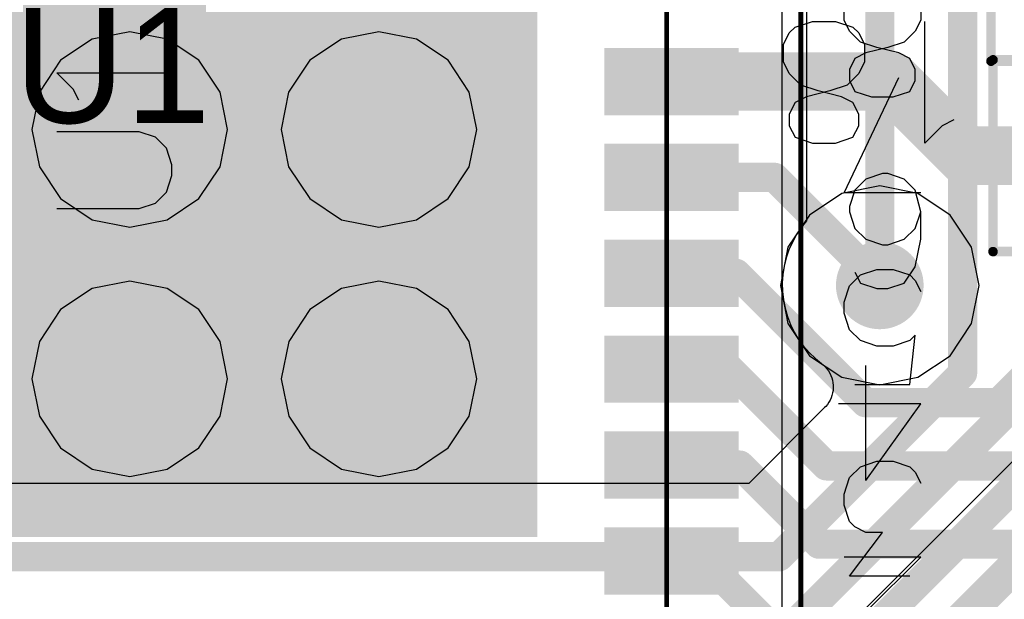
# Model space of a CAD drawing. Header units: millimetres. Extents: x 0 to 559, y 0 to 433.
# Tile 15 of 65: x 90.08 to 95.21, y 93.69 to 96.71. Entities that reach past the tile are written whole.
import ezdxf

# ---------------------------------------------------------------- set-up
doc = ezdxf.new("R2010")
doc.units = ezdxf.units.MM
for name, color, linetype in [('BottomLayer', 5, 'Continuous'), ('BottomSolder', 6, 'Continuous'), ('Mechanical10', 56, 'Continuous'), ('Mechanical11', 56, 'Continuous'), ('Mechanical12', 56, 'Continuous'), ('Mechanical9', 56, 'Continuous'), ('MidLayer1', 16, 'Continuous'), ('MidLayer2', 76, 'Continuous'), ('MultiLayer', 9, 'Continuous'), ('TopLayer', 1, 'Continuous'), ('TopOverlay', 2, 'Continuous'), ('TopPaste', 8, 'Continuous'), ('TopSolder', 216, 'Continuous'), ('ViaHoleLayer', 16, 'Continuous')]:
    doc.layers.add(name, color=color, linetype=linetype)

# ---------------------------------------------------------------- blocks, each defined once
blk = doc.blocks.new('NCS36510_98')
at = {"layer": 'Mechanical10', "const_width": 0.0254}
blk.add_lwpolyline([(-2.8001, -2.8001), (2.8001, -2.8001)], dxfattribs=at)
at = {"layer": 'Mechanical12'}
blk.add_line((3.4, -3.4), (-3.4, -3.4), dxfattribs=at)
at = {"layer": 'Mechanical9'}
for p, q in [((-1.43, -4.125), (-1.43, -3.6965)), ((-2.23, -4.125), (-2.23, -3.7251)), ((-2.0441, -3.7536), (-1.9584, -3.7251)), ((-1.9584, -3.7251), (-1.9013, -3.7251)), ((-1.9013, -3.7251), (-1.8156, -3.7536)), ((-1.0441, -3.7536), (-0.9584, -3.7251)), ((-0.9584, -3.7251), (-0.9013, -3.7251)), ((-0.9013, -3.7251), (-0.8156, -3.7536)), ((-0.3297, -3.7251), (0.2701, -4.0107)), ((-0.3297, -4.125), (-0.3297, -3.7251)), ((0.5129, -3.7536), (0.57, -3.7251)), ((0.57, -3.7251), (0.6557, -3.7251)), ((-2.3297, -4.0678), (-2.3297, -3.7536)), ((-2.3297, -3.7536), (-2.1012, -3.925)), ((-2.1012, -3.8393), (-2.0726, -3.7822)), ((-2.0726, -3.7822), (-2.0441, -3.7536)), ((-1.8156, -3.7536), (-1.7585, -3.8108)), ((-1.3297, -3.7822), (-1.3297, -4.0678)), ((-1.1012, -3.8108), (-1.0441, -3.7536)), ((-0.8156, -3.7536), (-0.7585, -3.8108)), ((-0.7442, -3.7822), (-0.8013, -3.8108)), ((-0.5157, -3.7822), (-0.5728, -3.8393)), ((-0.43, -3.7536), (-0.5157, -3.7822)), ((-0.4014, -3.7536), (-0.43, -3.7536)), ((-0.3157, -3.7822), (-0.4014, -3.7536)), ((-0.2586, -3.8393), (-0.3157, -3.7822)), ((0.1987, -3.7822), (0.1702, -3.8679)), ((0.2558, -3.7536), (0.1987, -3.7822)), ((0.313, -3.7536), (0.2558, -3.7536)), ((0.3701, -3.7822), (0.313, -3.7536)), ((0.3987, -3.8393), (0.3701, -3.7822)), ((0.4558, -3.8108), (0.5129, -3.7536)), ((-2.5156, -3.8393), (-2.23, -4.125)), ((-2.1012, -3.925), (-2.1012, -3.8393)), ((-1.8298, -3.8393), (-1.43, -4.125)), ((-1.8298, -3.8393), (-1.23, -3.8393)), ((-1.7585, -3.8108), (-1.7299, -3.8965)), ((-1.1298, -3.8965), (-1.1012, -3.8108)), ((-0.8013, -3.8108), (-0.8298, -3.8965)), ((-0.7585, -3.8108), (-0.7299, -3.8965)), ((-0.5728, -3.8393), (-0.6013, -3.925)), ((-0.23, -3.925), (-0.2586, -3.8393)), ((0.4272, -3.9536), (0.3987, -3.8393)), ((0.4272, -3.8965), (0.4558, -3.8108)), ((-1.7299, -3.8965), (-1.7299, -3.9821)), ((-1.1298, -3.9821), (-1.1298, -3.8965)), ((-0.8298, -3.8965), (-0.8298, -3.9536)), ((-0.7299, -3.8965), (-0.7299, -3.9821)), ((0.1702, -3.8679), (0.1702, -3.9821)), ((0.3987, -4.0107), (0.4272, -3.8965)), ((-0.8298, -3.9536), (-0.8013, -4.0393)), ((-0.6013, -3.925), (-0.6013, -3.9536)), ((-0.6013, -3.9536), (-0.5728, -4.0393)), ((-0.2586, -4.0393), (-0.23, -3.9536)), ((-0.23, -3.9536), (-0.23, -3.925)), ((0.4558, -4.0393), (0.4272, -3.9536)), ((-1.7299, -3.9821), (-1.7585, -4.0678)), ((-1.1012, -4.0678), (-1.1298, -3.9821)), ((-0.7299, -3.9821), (-0.7585, -4.0678)), ((0.1702, -3.9821), (0.1987, -4.0678)), ((-0.8013, -4.0393), (-0.7156, -4.0964)), ((-0.5728, -4.0393), (-0.5157, -4.0964)), ((-0.3157, -4.0964), (-0.2586, -4.0393)), ((0.3701, -4.0678), (0.3987, -4.0107)), ((0.5129, -4.0964), (0.4558, -4.0393)), ((-1.787, -4.0964), (-1.8441, -4.125)), ((-1.7585, -4.0678), (-1.787, -4.0964)), ((-1.3297, -4.0678), (-1.0726, -4.0964)), ((-1.0726, -4.0964), (-1.1012, -4.0678)), ((-0.787, -4.0964), (-0.8441, -4.125)), ((-0.7585, -4.0678), (-0.787, -4.0964)), ((-0.7156, -4.0964), (-0.5728, -4.125)), ((-0.5157, -4.0964), (-0.43, -4.125)), ((-0.43, -4.125), (-0.3157, -4.0964)), ((0.1987, -4.0678), (0.2558, -4.0964)), ((0.2558, -4.0964), (0.313, -4.0964)), ((0.313, -4.0964), (0.3701, -4.0678)), ((0.57, -4.125), (0.5129, -4.0964)), ((-0.5728, -4.125), (-0.43, -4.125)), ((0.6557, -4.125), (0.57, -4.125))]:
    blk.add_line(p, q, dxfattribs=at)
at = {"layer": 'TopLayer'}
for points in [[(-2.0999, 2.0999), (-2.0999, -2.0999), (2.0999, 2.0999), (2.0999, -2.0999)], [(-2.3999, -2.5), (-2.3999, -3.15), (-2.0999, -2.5), (-2.0999, -3.15)], [(-1.9, -2.5), (-1.9, -3.15), (-1.6001, -2.5), (-1.6001, -3.15)], [(-1.3999, -2.5), (-1.3999, -3.15), (-1.0999, -2.5), (-1.0999, -3.15)], [(-0.9, -2.5), (-0.9, -3.15), (-0.6001, -2.5), (-0.6001, -3.15)], [(-0.3999, -2.5), (-0.3999, -3.15), (-0.0999, -2.5), (-0.0999, -3.15)], [(0.0999, -2.5), (0.0999, -3.15), (0.3999, -2.5), (0.3999, -3.15)]]:
    blk.add_solid(points, dxfattribs=at)
at = {"layer": 'TopOverlay'}
for p, q in [((-0.4122, 0.3799), (-0.4122, -0.0486)), ((-0.0124, -0.0486), (-0.0124, 0.3799)), ((0.2104, 0.2942), (0.2961, 0.3799)), ((0.2961, 0.3799), (0.2961, -0.22)), ((0.1533, 0.2656), (0.2104, 0.2942)), ((-0.4122, -0.0486), (-0.3837, -0.1343)), ((-0.0409, -0.1343), (-0.0124, -0.0486)), ((-0.3837, -0.1343), (-0.3266, -0.1914)), ((-0.0981, -0.1914), (-0.0409, -0.1343)), ((-0.3266, -0.1914), (-0.2409, -0.22)), ((-0.1837, -0.22), (-0.0981, -0.1914)), ((-0.2409, -0.22), (-0.1837, -0.22))]:
    blk.add_line(p, q, dxfattribs=at)
at = {"layer": 'TopOverlay', "const_width": 0.0254}
blk.add_lwpolyline([(-3.5001, -3.5001), (3.5001, -3.5001)], dxfattribs=at)
at = {"layer": 'TopPaste'}
for p, q in [((-1.495, 0.4709), (-1.6604, 0.3604)), ((-1.3, 0.5097), (-1.495, 0.4709)), ((-1.1049, 0.4709), (-1.3, 0.5097)), ((-0.9396, 0.3604), (-1.1049, 0.4709)), ((-0.1951, 0.4711), (-0.3606, 0.3606)), ((0, 0.5099), (-0.1951, 0.4711)), ((0.1951, 0.4711), (0, 0.5099)), ((0.3606, 0.3606), (0.1951, 0.4711)), ((-1.6604, 0.3604), (-1.7708, 0.195)), ((-0.8291, 0.195), (-0.9396, 0.3604)), ((-0.3606, 0.3606), (-0.4711, 0.1951)), ((0.4711, 0.1951), (0.3606, 0.3606)), ((-1.7708, 0.195), (-1.8096, 0)), ((-0.7903, 0), (-0.8291, 0.195)), ((-0.4711, 0.1951), (-0.5099, 0)), ((0.5099, 0), (0.4711, 0.1951)), ((-1.8096, 0), (-1.7708, -0.195)), ((-0.8291, -0.195), (-0.7903, 0)), ((-0.5099, 0), (-0.4711, -0.1951)), ((0.4711, -0.1951), (0.5099, 0)), ((-1.7708, -0.195), (-1.6604, -0.3604)), ((-0.9396, -0.3604), (-0.8291, -0.195)), ((-0.4711, -0.1951), (-0.3606, -0.3606)), ((0.3606, -0.3606), (0.4711, -0.1951)), ((-1.6604, -0.3604), (-1.495, -0.4709)), ((-1.1049, -0.4709), (-0.9396, -0.3604)), ((-0.3606, -0.3606), (-0.1951, -0.4711)), ((0.1951, -0.4711), (0.3606, -0.3606)), ((-1.495, -0.4709), (-1.3, -0.5097)), ((-1.3, -0.5097), (-1.1049, -0.4709)), ((-1.3, -0.5097), (-1.3, -0.5097)), ((-0.1951, -0.4711), (0, -0.5099)), ((0, -0.5099), (0.1951, -0.4711)), ((0, -0.5099), (0, -0.5099)), ((-1.3, -0.7903), (-1.495, -0.8291)), ((-1.1049, -0.8291), (-1.3, -0.7903)), ((0, -0.79), (-0.1951, -0.8289)), ((0.1951, -0.8289), (0, -0.79)), ((-1.495, -0.8291), (-1.6604, -0.9396)), ((-0.9396, -0.9396), (-1.1049, -0.8291)), ((-0.1951, -0.8289), (-0.3606, -0.9394)), ((0.3606, -0.9394), (0.1951, -0.8289)), ((-1.6604, -0.9396), (-1.7708, -1.1049)), ((-0.8291, -1.1049), (-0.9396, -0.9396)), ((-0.3606, -0.9394), (-0.4711, -1.1048)), ((0.4711, -1.1048), (0.3606, -0.9394)), ((-1.7708, -1.1049), (-1.8096, -1.3)), ((-0.7903, -1.3), (-0.8291, -1.1049)), ((-0.4711, -1.1048), (-0.5099, -1.3)), ((0.5099, -1.3), (0.4711, -1.1048)), ((-1.8096, -1.3), (-1.7708, -1.495)), ((-0.8291, -1.495), (-0.7903, -1.3)), ((-0.5099, -1.3), (-0.4711, -1.4951)), ((0.4711, -1.4951), (0.5099, -1.3)), ((-1.7708, -1.495), (-1.6604, -1.6604)), ((-0.9396, -1.6604), (-0.8291, -1.495)), ((-0.4711, -1.4951), (-0.3606, -1.6605)), ((0.3606, -1.6605), (0.4711, -1.4951)), ((-1.6604, -1.6604), (-1.495, -1.7708)), ((-1.1049, -1.7708), (-0.9396, -1.6604)), ((-0.3606, -1.6605), (-0.1951, -1.7711)), ((0.1951, -1.7711), (0.3606, -1.6605)), ((-1.495, -1.7708), (-1.3, -1.8096)), ((-1.3, -1.8096), (-1.1049, -1.7708)), ((-0.1951, -1.7711), (0, -1.8099)), ((0, -1.8099), (0.1951, -1.7711)), ((-1.3, -1.8096), (-1.3, -1.8096)), ((0, -1.8099), (0, -1.8099))]:
    blk.add_line(p, q, dxfattribs=at)
for points in [[(-2.0999, 2.0999), (-2.0999, -2.0999), (2.0999, 2.0999), (2.0999, -2.0999)], [(-2.3999, -2.5), (-2.3999, -3.15), (-2.0999, -2.5), (-2.0999, -3.15)], [(-1.9, -2.5), (-1.9, -3.15), (-1.6001, -2.5), (-1.6001, -3.15)], [(-1.3999, -2.5), (-1.3999, -3.15), (-1.0999, -2.5), (-1.0999, -3.15)], [(-0.9, -2.5), (-0.9, -3.15), (-0.6001, -2.5), (-0.6001, -3.15)], [(-0.3999, -2.5), (-0.3999, -3.15), (-0.0999, -2.5), (-0.0999, -3.15)], [(0.0999, -2.5), (0.0999, -3.15), (0.3999, -2.5), (0.3999, -3.15)]]:
    blk.add_solid(points, dxfattribs=at)
at = {"layer": 'TopSolder'}
for points in [[(-2.1253, 2.1253), (-2.1253, -2.1253), (2.1253, 2.1253), (2.1253, -2.1253)], [(-2.4253, -2.4746), (-2.4253, -3.1754), (-2.0745, -2.4746), (-2.0745, -3.1754)], [(-1.9254, -2.4746), (-1.9254, -3.1754), (-1.5747, -2.4746), (-1.5747, -3.1754)], [(-1.4253, -2.4746), (-1.4253, -3.1754), (-1.0745, -2.4746), (-1.0745, -3.1754)], [(-0.9254, -2.4746), (-0.9254, -3.1754), (-0.5747, -2.4746), (-0.5747, -3.1754)], [(-0.4253, -2.4746), (-0.4253, -3.1754), (-0.0745, -2.4746), (-0.0745, -3.1754)], [(0.0745, -2.4746), (0.0745, -3.1754), (0.4253, -2.4746), (0.4253, -3.1754)]]:
    blk.add_solid(points, dxfattribs=at)
blk = doc.blocks.new('7X1MM_BOT_PAD_12_TO_18_SMD_102')
at = {"layer": 'Mechanical9'}
for p, q in [((-0.7801, 4.6686), (-0.7196, 4.6988)), ((-0.7196, 4.6988), (-0.6289, 4.6988)), ((-0.6289, 4.6988), (-0.5685, 4.6686)), ((-1.1126, 4.6383), (-1.1429, 4.5477)), ((-1.0522, 4.6686), (-1.1126, 4.6383)), ((-0.9917, 4.6686), (-1.0522, 4.6686)), ((-0.9312, 4.6383), (-0.9917, 4.6686)), ((-0.901, 4.5779), (-0.9312, 4.6383)), ((-0.8405, 4.6081), (-0.7801, 4.6686)), ((-0.5685, 4.6686), (-0.5382, 4.6383)), ((-0.5382, 4.6383), (-0.508, 4.5477)), ((-0.8708, 4.457), (-0.901, 4.5779)), ((-0.8708, 4.5174), (-0.8405, 4.6081)), ((-1.1429, 4.5477), (-1.1429, 4.4267)), ((-0.508, 4.5477), (-0.508, 4.4267)), ((-0.901, 4.3965), (-0.8708, 4.5174)), ((-1.1429, 4.4267), (-1.1126, 4.336)), ((-0.8405, 4.3663), (-0.8708, 4.457)), ((-0.508, 4.4267), (-0.5382, 4.336)), ((-0.9312, 4.336), (-0.901, 4.3965)), ((-0.7801, 4.3058), (-0.8405, 4.3663)), ((-1.1126, 4.336), (-1.0522, 4.3058)), ((-0.9917, 4.3058), (-0.9312, 4.336)), ((-0.5382, 4.336), (-0.5685, 4.3058)), ((-1.0522, 4.3058), (-0.9917, 4.3058)), ((-0.7196, 4.2756), (-0.7801, 4.3058)), ((-0.6289, 4.2756), (-0.7196, 4.2756)), ((-0.5685, 4.3058), (-0.6289, 4.2756)), ((-1.0522, 3.8705), (-1.1429, 3.9612)), ((-1.1429, 3.9612), (-0.508, 3.9612)), ((-1.0219, 3.81), (-1.0522, 3.8705))]:
    blk.add_line(p, q, dxfattribs=at)
blk = doc.blocks.new('C_0402_115')
at = {"layer": 'Mechanical10', "const_width": 0.05}
for points in [[(-0.95, 0.5001), (-0.95, -0.5001)], [(0.95, 0.5001), (-0.95, 0.5001)], [(0.95, 0.5001), (0.95, -0.5001)], [(0.95, -0.5001), (-0.95, -0.5001)]]:
    blk.add_lwpolyline(points, dxfattribs=at)
at = {"layer": 'Mechanical10', "const_width": 0.025}
for points in [[(-0.9625, 0.5001, 1), (-0.9375, 0.5001, 1)], [(-0.9625, 0.5001, 1), (-0.9375, 0.5001, 1)], [(0.9375, 0.5001, 1), (0.9625, 0.5001, 1)], [(0.9375, 0.5001, 1), (0.9625, 0.5001, 1)], [(-0.9625, -0.5001, 1), (-0.9375, -0.5001, 1)], [(-0.9625, -0.5001, 1), (-0.9375, -0.5001, 1)], [(0.9375, -0.5001, 1), (0.9625, -0.5001, 1)], [(0.9375, -0.5001, 1), (0.9625, -0.5001, 1)]]:
    blk.add_lwpolyline(points, format="xyb", close=True, dxfattribs=at)
at = {"layer": 'Mechanical11'}
for p, q in [((-0.765, -0.3099), (-0.765, 0.3099)), ((-0.765, 0.3099), (-0.1151, 0.3099)), ((-0.1151, 0.3099), (0.1151, 0.3099)), ((0.1151, 0.3099), (0.765, 0.3099)), ((0.765, 0.3099), (0.765, -0.3099)), ((-0.765, -0.3099), (-0.765, -0.3099)), ((-0.1151, -0.3099), (-0.765, -0.3099)), ((0.1151, -0.3099), (-0.1151, -0.3099)), ((0.765, -0.3099), (0.1151, -0.3099))]:
    blk.add_line(p, q, dxfattribs=at)
at = {"layer": 'Mechanical12'}
for p, q in [((-0.5001, -0.2499), (-0.5001, 0.2499)), ((-0.5001, 0.2499), (0.5001, 0.2499)), ((0.5001, 0.2499), (0.5001, -0.2499)), ((-0.5001, -0.2499), (-0.5001, -0.2499)), ((0.5001, -0.2499), (-0.5001, -0.2499))]:
    blk.add_line(p, q, dxfattribs=at)
at = {"layer": 'Mechanical9'}
for p, q in [((-1.016, 0), (-1.4392, 0)), ((-1.3183, -0.3023), (-1.016, 0)), ((-0.1512, -0.6349), (-0.1512, 0)), ((-1.3788, -0.393), (-1.3183, -0.3023)), ((-1.409, -0.4535), (-1.3788, -0.393)), ((-1.409, -0.5139), (-1.409, -0.4535)), ((-1.0462, -0.4837), (-1.0462, -0.5139)), ((-1.3788, -0.5744), (-1.409, -0.5139)), ((-1.0462, -0.5139), (-1.0765, -0.5744)), ((-0.0605, -0.5442), (-0.1512, -0.6349)), ((0, -0.5139), (-0.0605, -0.5442)), ((-1.3485, -0.6046), (-1.3788, -0.5744)), ((-1.2881, -0.6349), (-1.3485, -0.6046)), ((-1.1067, -0.6046), (-1.1672, -0.6349)), ((-1.0765, -0.5744), (-1.1067, -0.6046)), ((-1.1672, -0.6349), (-1.2881, -0.6349))]:
    blk.add_line(p, q, dxfattribs=at)
at = {"layer": 'TopLayer'}
for points in [[(-0.2032, 0.3302), (-0.8128, 0.3302), (-0.2032, -0.3302), (-0.8128, -0.3302)], [(0.8128, 0.3302), (0.2032, 0.3302), (0.8128, -0.3302), (0.2032, -0.3302)]]:
    blk.add_solid(points, dxfattribs=at)
at = {"layer": 'TopOverlay'}
for p, q in [((-0.3373, 0.31), (-0.3978, 0.2495)), ((-0.2768, 0.3402), (-0.3373, 0.31)), ((-0.1559, 0.3402), (-0.2768, 0.3402)), ((-0.0954, 0.31), (-0.1559, 0.3402)), ((-0.035, 0.2495), (-0.0954, 0.31)), ((0.2039, 0.2495), (0.2643, 0.31)), ((0.2643, 0.31), (0.355, 0.3402)), ((0.355, 0.3402), (0.3852, 0.3402)), ((0.3852, 0.3402), (0.4759, 0.31)), ((0.4759, 0.31), (0.5364, 0.2495)), ((-0.3978, 0.2495), (-0.428, 0.1891)), ((-0.0047, 0.1891), (-0.035, 0.2495)), ((0.1736, 0.1588), (0.2039, 0.2495)), ((0.5364, 0.2495), (0.5666, 0.1286)), ((-0.428, 0.1891), (-0.4582, 0.0984)), ((0.1736, 0.1286), (0.1736, 0.1588)), ((0.2039, 0.0379), (0.1736, 0.1286)), ((0.5666, 0.1286), (0.5364, 0.0379)), ((0.5666, 0.1286), (0.5666, -0.0226)), ((-0.4582, 0.0984), (-0.4582, -0.0528)), ((0.2643, -0.0226), (0.2039, 0.0379)), ((0.5364, 0.0379), (0.4759, -0.0226)), ((0.355, -0.0528), (0.2643, -0.0226)), ((0.4759, -0.0226), (0.3852, -0.0528)), ((0.5666, -0.0226), (0.5364, -0.1737)), ((-0.4582, -0.0528), (-0.428, -0.1435)), ((0.3852, -0.0528), (0.355, -0.0528)), ((-0.428, -0.1435), (-0.3978, -0.2039)), ((-0.035, -0.2039), (-0.0047, -0.1435)), ((-0.3978, -0.2039), (-0.3373, -0.2644)), ((-0.0954, -0.2644), (-0.035, -0.2039)), ((0.2341, -0.2644), (0.2039, -0.2039)), ((0.5364, -0.1737), (0.4759, -0.2644)), ((-0.3373, -0.2644), (-0.2768, -0.2946)), ((-0.2768, -0.2946), (-0.1559, -0.2946)), ((-0.1559, -0.2946), (-0.0954, -0.2644)), ((0.3248, -0.2946), (0.2341, -0.2644)), ((0.3852, -0.2946), (0.3248, -0.2946)), ((0.4759, -0.2644), (0.3852, -0.2946))]:
    blk.add_line(p, q, dxfattribs=at)
at = {"layer": 'TopPaste'}
for points in [[(-0.2032, 0.3302), (-0.8128, 0.3302), (-0.2032, -0.3302), (-0.8128, -0.3302)], [(0.8128, 0.3302), (0.2032, 0.3302), (0.8128, -0.3302), (0.2032, -0.3302)]]:
    blk.add_solid(points, dxfattribs=at)
at = {"layer": 'TopSolder'}
for points in [[(-0.1778, 0.3556), (-0.8382, 0.3556), (-0.1778, -0.3556), (-0.8382, -0.3556)], [(0.8382, 0.3556), (0.1778, 0.3556), (0.8382, -0.3556), (0.1778, -0.3556)]]:
    blk.add_solid(points, dxfattribs=at)
blk = doc.blocks.new('C_0402_118')
at = {"layer": 'Mechanical10', "const_width": 0.05}
for points in [[(-0.95, 0.5001), (-0.95, -0.5001)], [(0.95, 0.5001), (-0.95, 0.5001)], [(0.95, 0.5001), (0.95, -0.5001)], [(0.95, -0.5001), (-0.95, -0.5001)]]:
    blk.add_lwpolyline(points, dxfattribs=at)
at = {"layer": 'Mechanical10', "const_width": 0.025}
for points in [[(-0.9625, 0.5001, 1), (-0.9375, 0.5001, 1)], [(-0.9625, 0.5001, 1), (-0.9375, 0.5001, 1)], [(0.9375, 0.5001, 1), (0.9625, 0.5001, 1)], [(0.9375, 0.5001, 1), (0.9625, 0.5001, 1)], [(-0.9625, -0.5001, 1), (-0.9375, -0.5001, 1)], [(-0.9625, -0.5001, 1), (-0.9375, -0.5001, 1)], [(0.9375, -0.5001, 1), (0.9625, -0.5001, 1)], [(0.9375, -0.5001, 1), (0.9625, -0.5001, 1)]]:
    blk.add_lwpolyline(points, format="xyb", close=True, dxfattribs=at)
at = {"layer": 'Mechanical11'}
for p, q in [((-0.765, -0.3099), (-0.765, 0.3099)), ((-0.765, 0.3099), (-0.1151, 0.3099)), ((-0.1151, 0.3099), (0.1151, 0.3099)), ((0.1151, 0.3099), (0.765, 0.3099)), ((0.765, 0.3099), (0.765, -0.3099)), ((-0.765, -0.3099), (-0.765, -0.3099)), ((-0.1151, -0.3099), (-0.765, -0.3099)), ((0.1151, -0.3099), (-0.1151, -0.3099)), ((0.765, -0.3099), (0.1151, -0.3099))]:
    blk.add_line(p, q, dxfattribs=at)
at = {"layer": 'Mechanical12'}
for p, q in [((-0.5001, -0.2499), (-0.5001, 0.2499)), ((-0.5001, 0.2499), (0.5001, 0.2499)), ((0.5001, 0.2499), (0.5001, -0.2499)), ((-0.5001, -0.2499), (-0.5001, -0.2499)), ((0.5001, -0.2499), (-0.5001, -0.2499))]:
    blk.add_line(p, q, dxfattribs=at)
at = {"layer": 'Mechanical9'}
for p, q in [((-1.016, 0), (-1.4392, 0)), ((-1.3183, -0.3023), (-1.016, 0)), ((-0.1512, -0.6349), (-0.1512, 0)), ((-1.3788, -0.393), (-1.3183, -0.3023)), ((-1.409, -0.4535), (-1.3788, -0.393)), ((-1.409, -0.5139), (-1.409, -0.4535)), ((-1.0462, -0.4837), (-1.0462, -0.5139)), ((-1.3788, -0.5744), (-1.409, -0.5139)), ((-1.0462, -0.5139), (-1.0765, -0.5744)), ((-0.0605, -0.5442), (-0.1512, -0.6349)), ((0, -0.5139), (-0.0605, -0.5442)), ((-1.3485, -0.6046), (-1.3788, -0.5744)), ((-1.2881, -0.6349), (-1.3485, -0.6046)), ((-1.1067, -0.6046), (-1.1672, -0.6349)), ((-1.0765, -0.5744), (-1.1067, -0.6046)), ((-1.1672, -0.6349), (-1.2881, -0.6349))]:
    blk.add_line(p, q, dxfattribs=at)
at = {"layer": 'TopLayer'}
for points in [[(-0.2032, 0.3302), (-0.8128, 0.3302), (-0.2032, -0.3302), (-0.8128, -0.3302)], [(0.8128, 0.3302), (0.2032, 0.3302), (0.8128, -0.3302), (0.2032, -0.3302)]]:
    blk.add_solid(points, dxfattribs=at)
at = {"layer": 'TopOverlay'}
for p, q in [((-0.681, 0.311), (-0.7414, 0.2505)), ((-0.6205, 0.3412), (-0.681, 0.311)), ((-0.4996, 0.3412), (-0.6205, 0.3412)), ((-0.4391, 0.311), (-0.4996, 0.3412)), ((-0.3786, 0.2505), (-0.4391, 0.311)), ((-0.1096, 0.2505), (-0.0189, 0.3412)), ((-0.0189, 0.3412), (-0.0189, -0.2936)), ((0.3862, 0.311), (0.3258, 0.2203)), ((0.4769, 0.3412), (0.3862, 0.311)), ((0.5374, 0.3412), (0.4769, 0.3412)), ((0.6281, 0.311), (0.5374, 0.3412)), ((0.6885, 0.2203), (0.6281, 0.311)), ((-0.7414, 0.2505), (-0.7716, 0.1901)), ((-0.3484, 0.1901), (-0.3786, 0.2505)), ((-0.17, 0.2203), (-0.1096, 0.2505)), ((0.3258, 0.2203), (0.2955, 0.0692)), ((0.7188, 0.0692), (0.6885, 0.2203)), ((-0.7716, 0.1901), (-0.8019, 0.0994)), ((-0.8019, 0.0994), (-0.8019, -0.0518)), ((0.2955, 0.0692), (0.2955, -0.0215)), ((0.7188, -0.0215), (0.7188, 0.0692)), ((0.2955, -0.0215), (0.3258, -0.1727)), ((0.6885, -0.1727), (0.7188, -0.0215)), ((-0.8019, -0.0518), (-0.7716, -0.1425)), ((-0.7716, -0.1425), (-0.7414, -0.2029)), ((-0.3786, -0.2029), (-0.3484, -0.1425)), ((-0.7414, -0.2029), (-0.681, -0.2634)), ((-0.4391, -0.2634), (-0.3786, -0.2029)), ((0.3258, -0.1727), (0.3862, -0.2634)), ((0.6281, -0.2634), (0.6885, -0.1727)), ((-0.681, -0.2634), (-0.6205, -0.2936)), ((-0.6205, -0.2936), (-0.4996, -0.2936)), ((-0.4996, -0.2936), (-0.4391, -0.2634)), ((0.3862, -0.2634), (0.4769, -0.2936)), ((0.4769, -0.2936), (0.5374, -0.2936)), ((0.5374, -0.2936), (0.6281, -0.2634))]:
    blk.add_line(p, q, dxfattribs=at)
at = {"layer": 'TopPaste'}
for points in [[(-0.2032, 0.3302), (-0.8128, 0.3302), (-0.2032, -0.3302), (-0.8128, -0.3302)], [(0.8128, 0.3302), (0.2032, 0.3302), (0.8128, -0.3302), (0.2032, -0.3302)]]:
    blk.add_solid(points, dxfattribs=at)
at = {"layer": 'TopSolder'}
for points in [[(-0.1778, 0.3556), (-0.8382, 0.3556), (-0.1778, -0.3556), (-0.8382, -0.3556)], [(0.8382, 0.3556), (0.1778, 0.3556), (0.8382, -0.3556), (0.1778, -0.3556)]]:
    blk.add_solid(points, dxfattribs=at)

msp = doc.modelspace()

# ---------------------------------------------------------------- linework, layer by layer
at = {"layer": 'BottomLayer'}
for p, q in [((94.1827, 96.8446), (94.1827, 95.6622)), ((94.1826, 95.6623), (94.1548, 95.6278)), ((94.1827, 95.6622), (94.1826, 95.6623)), ((94.1548, 95.6278), (94.13, 95.5909)), ((94.13, 95.5909), (94.1086, 95.5521)), ((94.0907, 95.5115), (94.0763, 95.4696)), ((94.1086, 95.5521), (94.0907, 95.5115)), ((94.0763, 95.4696), (94.0657, 95.4265)), ((94.0657, 95.4265), (94.0588, 95.3827)), ((94.0588, 95.3827), (94.0558, 95.3384)), ((94.0558, 95.3384), (94.0567, 95.294)), ((94.0567, 95.294), (94.0614, 95.2499)), ((94.0614, 95.2499), (94.07, 95.2064)), ((94.07, 95.2064), (94.0823, 95.1638)), ((94.0823, 95.1638), (94.0983, 95.1224)), ((94.0983, 95.1224), (94.1178, 95.0826)), ((94.1178, 95.0826), (94.1408, 95.0446)), ((94.1408, 95.0446), (94.1669, 95.0088)), ((94.1669, 95.0088), (94.1961, 94.9754)), ((94.1961, 94.9754), (94.2281, 94.9446)), ((94.2281, 94.9446), (94.2602, 94.9185)), ((94.2602, 94.9185), (94.2601, 94.9185)), ((94.2601, 94.9185), (94.2704, 94.9101)), ((94.2704, 94.9101), (94.28, 94.9008)), ((94.28, 94.9008), (94.2886, 94.8907)), ((94.2886, 94.8907), (94.2964, 94.8799)), ((94.2964, 94.8799), (94.3032, 94.8685)), ((94.3032, 94.8685), (94.309, 94.8565)), ((94.309, 94.8565), (94.3137, 94.8441)), ((94.3137, 94.8441), (94.3173, 94.8313)), ((94.3173, 94.8313), (94.3198, 94.8183)), ((94.3198, 94.8183), (94.3211, 94.805)), ((94.3213, 94.7917), (94.3203, 94.7785)), ((94.3211, 94.805), (94.3213, 94.7917)), ((94.3105, 94.7399), (94.3051, 94.7278)), ((94.3149, 94.7525), (94.3105, 94.7399)), ((94.3182, 94.7654), (94.3149, 94.7525)), ((94.3203, 94.7785), (94.3182, 94.7654)), ((94.2767, 94.6884), (93.8804, 94.2924)), ((94.2827, 94.6949), (94.2767, 94.6884)), ((94.2911, 94.7052), (94.2827, 94.6949)), ((94.2986, 94.7162), (94.2911, 94.7052)), ((94.3051, 94.7278), (94.2986, 94.7162)), ((93.8804, 94.2924), (88.8215, 94.2924))]:
    msp.add_line(p, q, dxfattribs=at)
at = {"layer": 'BottomLayer', "const_width": 0.1524}
for points in [[(94.5642, 95.3259), (94.5642, 97.0026)], [(94.996, 94.8685), (94.996, 97.0021)], [(94.0384, 93.9109), (94.996, 94.8685)], [(94.1324, 93.5736), (95.3008, 94.742)], [(94.2589, 93.2688), (95.6056, 94.6155)], [(94.3854, 92.964), (95.9104, 94.489)], [(88.6635, 93.9109), (94.0384, 93.9109)]]:
    msp.add_lwpolyline(points, dxfattribs=at)
at = {"layer": 'BottomLayer'}
for points, const_width in [([(90.5081, 96.137, 1), (90.8129, 96.137, 1)], 0.3048), ([(91.807, 96.137, 1), (92.1118, 96.137, 1)], 0.3048), ([(94.4626, 95.3259, 1), (94.6658, 95.3259, 1)], 0.2032), ([(94.5261, 95.3259, 1), (94.6023, 95.3259, 1)], 0.0762), ([(90.5081, 94.8416, 1), (90.8129, 94.8416, 1)], 0.3048), ([(91.807, 94.8416, 1), (92.1118, 94.8416, 1)], 0.3048), ([(94.9579, 94.8685, 1), (95.0341, 94.8685, 1)], 0.0762), ([(94.9579, 94.8685, 1), (95.0341, 94.8685, 1)], 0.0762), ([(94.0003, 93.9109, 1), (94.0765, 93.9109, 1)], 0.0762), ([(94.0003, 93.9109, 1), (94.0765, 93.9109, 1)], 0.0762)]:
    msp.add_lwpolyline(points, format="xyb", close=True, dxfattribs=dict(at, const_width=const_width))
at = {"layer": 'BottomSolder'}
for points, const_width in [([(90.4954, 96.137, 1), (90.8256, 96.137, 1)], 0.3302), ([(91.7943, 96.137, 1), (92.1245, 96.137, 1)], 0.3302), ([(94.4499, 95.3259, 1), (94.6785, 95.3259, 1)], 0.2286), ([(90.4954, 94.8416, 1), (90.8256, 94.8416, 1)], 0.3302), ([(91.7943, 94.8416, 1), (92.1245, 94.8416, 1)], 0.3302)]:
    msp.add_lwpolyline(points, format="xyb", close=True, dxfattribs=dict(at, const_width=const_width))
at = {"layer": 'MidLayer1'}
for p, q in [((94.5642, 95.8444), (94.3658, 95.8049)), ((94.5642, 95.8444), (94.3658, 95.8049)), ((94.7626, 95.8049), (94.5642, 95.8444)), ((94.7626, 95.8049), (94.5642, 95.8444)), ((94.3658, 95.8049), (94.1976, 95.6926)), ((94.3658, 95.8049), (94.1976, 95.6926)), ((94.9308, 95.6926), (94.7626, 95.8049)), ((94.9308, 95.6926), (94.7626, 95.8049)), ((94.1976, 95.6926), (94.0852, 95.5244)), ((94.1976, 95.6926), (94.0852, 95.5244)), ((95.0432, 95.5244), (94.9308, 95.6926)), ((95.0432, 95.5244), (94.9308, 95.6926)), ((94.0852, 95.5244), (94.0457, 95.3259)), ((94.0852, 95.5244), (94.0457, 95.3259)), ((95.0827, 95.3259), (95.0432, 95.5244)), ((95.0827, 95.3259), (95.0432, 95.5244)), ((94.0457, 95.3259), (94.0852, 95.1275)), ((94.0457, 95.3259), (94.0852, 95.1275)), ((95.0432, 95.1275), (95.0827, 95.3259)), ((95.0432, 95.1275), (95.0827, 95.3259)), ((95.0827, 95.3259), (95.0827, 95.3259)), ((94.0852, 95.1275), (94.1976, 94.9593)), ((94.0852, 95.1275), (94.1976, 94.9593)), ((94.9308, 94.9593), (95.0432, 95.1275)), ((94.9308, 94.9593), (95.0432, 95.1275)), ((94.1976, 94.9593), (94.3658, 94.8469)), ((94.1976, 94.9593), (94.3658, 94.8469)), ((94.7626, 94.8469), (94.9308, 94.9593)), ((94.7626, 94.8469), (94.9308, 94.9593)), ((94.3658, 94.8469), (94.5642, 94.8075)), ((94.3658, 94.8469), (94.5642, 94.8075)), ((94.5642, 94.8075), (94.7626, 94.8469)), ((94.5642, 94.8075), (94.7626, 94.8469))]:
    msp.add_line(p, q, dxfattribs=at)
for points, const_width in [([(90.5081, 96.137, 1), (90.8129, 96.137, 1)], 0.3048), ([(91.807, 96.137, 1), (92.1118, 96.137, 1)], 0.3048), ([(94.4626, 95.3259, 1), (94.6658, 95.3259, 1)], 0.2032), ([(90.5081, 94.8416, 1), (90.8129, 94.8416, 1)], 0.3048), ([(91.807, 94.8416, 1), (92.1118, 94.8416, 1)], 0.3048)]:
    msp.add_lwpolyline(points, format="xyb", close=True, dxfattribs=dict(at, const_width=const_width))
at = {"layer": 'MidLayer2'}
for p, q in [((94.5642, 95.8444), (94.3658, 95.8049)), ((94.5642, 95.8444), (94.3658, 95.8049)), ((94.7626, 95.8049), (94.5642, 95.8444)), ((94.7626, 95.8049), (94.5642, 95.8444)), ((94.3658, 95.8049), (94.1976, 95.6926)), ((94.3658, 95.8049), (94.1976, 95.6926)), ((94.9308, 95.6926), (94.7626, 95.8049)), ((94.9308, 95.6926), (94.7626, 95.8049)), ((94.1976, 95.6926), (94.0852, 95.5244)), ((94.1976, 95.6926), (94.0852, 95.5244)), ((95.0432, 95.5244), (94.9308, 95.6926)), ((95.0432, 95.5244), (94.9308, 95.6926)), ((94.0852, 95.5244), (94.0457, 95.3259)), ((94.0852, 95.5244), (94.0457, 95.3259)), ((95.0827, 95.3259), (95.0432, 95.5244)), ((95.0827, 95.3259), (95.0432, 95.5244)), ((94.0457, 95.3259), (94.0852, 95.1275)), ((94.0457, 95.3259), (94.0852, 95.1275)), ((95.0432, 95.1275), (95.0827, 95.3259)), ((95.0432, 95.1275), (95.0827, 95.3259)), ((95.0827, 95.3259), (95.0827, 95.3259)), ((94.0852, 95.1275), (94.1976, 94.9593)), ((94.0852, 95.1275), (94.1976, 94.9593)), ((94.9308, 94.9593), (95.0432, 95.1275)), ((94.9308, 94.9593), (95.0432, 95.1275)), ((94.1976, 94.9593), (94.3658, 94.8469)), ((94.1976, 94.9593), (94.3658, 94.8469)), ((94.7626, 94.8469), (94.9308, 94.9593)), ((94.7626, 94.8469), (94.9308, 94.9593)), ((94.3658, 94.8469), (94.5642, 94.8075)), ((94.3658, 94.8469), (94.5642, 94.8075)), ((94.5642, 94.8075), (94.7626, 94.8469)), ((94.5642, 94.8075), (94.7626, 94.8469)), ((95.3003, 94.4514), (94.4791, 93.63))]:
    msp.add_line(p, q, dxfattribs=at)
for points, const_width in [([(90.5081, 96.137, 1), (90.8129, 96.137, 1)], 0.3048), ([(91.807, 96.137, 1), (92.1118, 96.137, 1)], 0.3048), ([(94.4626, 95.3259, 1), (94.6658, 95.3259, 1)], 0.2032), ([(90.5081, 94.8416, 1), (90.8129, 94.8416, 1)], 0.3048), ([(91.807, 94.8416, 1), (92.1118, 94.8416, 1)], 0.3048)]:
    msp.add_lwpolyline(points, format="xyb", close=True, dxfattribs=dict(at, const_width=const_width))
at = {"layer": 'MidLayer2', "const_width": 0.1524}
msp.add_lwpolyline([(94.6371, 93.2487), (95.6818, 94.2934)], dxfattribs=at)
at = {"layer": 'MultiLayer'}
for points, const_width in [([(90.5081, 96.137, 1), (90.8129, 96.137, 1)], 0.3048), ([(91.807, 96.137, 1), (92.1118, 96.137, 1)], 0.3048), ([(94.4626, 95.3259, 1), (94.6658, 95.3259, 1)], 0.2032), ([(90.5081, 94.8416, 1), (90.8129, 94.8416, 1)], 0.3048), ([(91.807, 94.8416, 1), (92.1118, 94.8416, 1)], 0.3048)]:
    msp.add_lwpolyline(points, format="xyb", close=True, dxfattribs=dict(at, const_width=const_width))
at = {"layer": 'TopLayer'}
for points, const_width in [([(93.4776, 96.3889), (94.6257, 96.3889)], 0.3048), ([(94.6257, 96.3889), (95.0125, 96.0021)], 0.3048), ([(89.3552, 94.8416), (90.6526, 96.139)], 0.1524), ([(95.0125, 96.0021), (95.5967, 96.0021)], 0.3048), ([(93.4776, 95.8891), (94.0158, 95.8891)], 0.1524), ([(94.0158, 95.8891), (94.5642, 95.3407)], 0.1524), ([(93.4776, 95.3889), (93.8146, 95.3889)], 0.1524), ([(93.8146, 95.3889), (94.4893, 94.7143)], 0.1524), ([(95.1829, 94.7143), (95.8896, 95.4209)], 0.1524), ([(94.5642, 95.3259), (94.5642, 95.3407)], 0.1524), ([(93.4776, 94.8891), (93.7814, 94.8891)], 0.1524), ([(93.7814, 94.8891), (94.2858, 94.3846)], 0.1524), ([(94.4893, 94.7143), (95.1829, 94.7143)], 0.1524), ([(93.4776, 94.3889), (93.834, 94.3889)], 0.1524), ([(93.834, 94.3889), (94.2462, 93.9767)], 0.1524), ([(94.2858, 94.3846), (95.409, 94.3846)], 0.1524), ([(94.2462, 93.9767), (95.5258, 93.9767)], 0.1524), ([(93.4776, 93.8891), (93.6526, 93.8891)], 0.1524), ([(93.6526, 93.8891), (94.0288, 93.5129)], 0.1524)]:
    msp.add_lwpolyline(points, dxfattribs=dict(at, const_width=const_width))
for points, const_width in [([(93.4014, 96.3889, 1), (93.5538, 96.3889, 1)], 0.1524), ([(94.5495, 96.3889, 1), (94.7019, 96.3889, 1)], 0.1524), ([(94.5495, 96.3889, 1), (94.7019, 96.3889, 1)], 0.1524), ([(90.5081, 96.137, 1), (90.8129, 96.137, 1)], 0.3048), ([(91.807, 96.137, 1), (92.1118, 96.137, 1)], 0.3048), ([(90.6145, 96.139, 1), (90.6907, 96.139, 1)], 0.0762), ([(94.9363, 96.0021, 1), (95.0887, 96.0021, 1)], 0.1524), ([(94.9363, 96.0021, 1), (95.0887, 96.0021, 1)], 0.1524), ([(93.4395, 95.8891, 1), (93.5157, 95.8891, 1)], 0.0762), ([(93.9777, 95.8891, 1), (94.0539, 95.8891, 1)], 0.0762), ([(93.9777, 95.8891, 1), (94.0539, 95.8891, 1)], 0.0762), ([(94.4626, 95.3259, 1), (94.6658, 95.3259, 1)], 0.2032), ([(93.4395, 95.3889, 1), (93.5157, 95.3889, 1)], 0.0762), ([(93.7765, 95.3889, 1), (93.8527, 95.3889, 1)], 0.0762), ([(93.7765, 95.3889, 1), (93.8527, 95.3889, 1)], 0.0762), ([(94.5261, 95.3407, 1), (94.6023, 95.3407, 1)], 0.0762), ([(94.5261, 95.3407, 1), (94.6023, 95.3407, 1)], 0.0762), ([(94.5261, 95.3259, 1), (94.6023, 95.3259, 1)], 0.0762), ([(90.5081, 94.8416, 1), (90.8129, 94.8416, 1)], 0.3048), ([(91.807, 94.8416, 1), (92.1118, 94.8416, 1)], 0.3048), ([(93.4395, 94.8891, 1), (93.5157, 94.8891, 1)], 0.0762), ([(93.7433, 94.8891, 1), (93.8195, 94.8891, 1)], 0.0762), ([(93.7433, 94.8891, 1), (93.8195, 94.8891, 1)], 0.0762), ([(94.4512, 94.7143, 1), (94.5274, 94.7143, 1)], 0.0762), ([(94.4512, 94.7143, 1), (94.5274, 94.7143, 1)], 0.0762), ([(95.1448, 94.7143, 1), (95.221, 94.7143, 1)], 0.0762), ([(95.1448, 94.7143, 1), (95.221, 94.7143, 1)], 0.0762), ([(93.4395, 94.3889, 1), (93.5157, 94.3889, 1)], 0.0762), ([(93.7959, 94.3889, 1), (93.8721, 94.3889, 1)], 0.0762), ([(93.7959, 94.3889, 1), (93.8721, 94.3889, 1)], 0.0762), ([(94.2477, 94.3846, 1), (94.3239, 94.3846, 1)], 0.0762), ([(94.2477, 94.3846, 1), (94.3239, 94.3846, 1)], 0.0762), ([(94.2081, 93.9767, 1), (94.2843, 93.9767, 1)], 0.0762), ([(94.2081, 93.9767, 1), (94.2843, 93.9767, 1)], 0.0762), ([(93.4395, 93.8891, 1), (93.5157, 93.8891, 1)], 0.0762), ([(93.6145, 93.8891, 1), (93.6907, 93.8891, 1)], 0.0762), ([(93.6145, 93.8891, 1), (93.6907, 93.8891, 1)], 0.0762)]:
    msp.add_lwpolyline(points, format="xyb", close=True, dxfattribs=dict(at, const_width=const_width))
at = {"layer": 'TopSolder'}
for points, const_width in [([(90.4954, 96.137, 1), (90.8256, 96.137, 1)], 0.3302), ([(91.7943, 96.137, 1), (92.1245, 96.137, 1)], 0.3302), ([(94.4499, 95.3259, 1), (94.6785, 95.3259, 1)], 0.2286), ([(90.4954, 94.8416, 1), (90.8256, 94.8416, 1)], 0.3302), ([(91.7943, 94.8416, 1), (92.1245, 94.8416, 1)], 0.3302)]:
    msp.add_lwpolyline(points, format="xyb", close=True, dxfattribs=dict(at, const_width=const_width))
at = {"layer": 'ViaHoleLayer'}
for points, const_width in [([(90.5843, 96.137, 1), (90.7367, 96.137, 1)], 0.1524), ([(91.8832, 96.137, 1), (92.0356, 96.137, 1)], 0.1524), ([(94.5134, 95.3259, 1), (94.615, 95.3259, 1)], 0.1016), ([(90.5843, 94.8416, 1), (90.7367, 94.8416, 1)], 0.1524), ([(91.8832, 94.8416, 1), (92.0356, 94.8416, 1)], 0.1524)]:
    msp.add_lwpolyline(points, format="xyb", close=True, dxfattribs=dict(at, const_width=const_width))

# ---------------------------------------------------------------- block references
for name, p, rotation in [('7X1MM_BOT_PAD_12_TO_18_SMD_102', (98.7603, 97.2106), 90), ('NCS36510_98', (90.6526, 96.139), 90), ('C_0402_115', (96.094, 96.995), 180), ('C_0402_118', (96.1047, 96.0021), 180)]:
    msp.add_blockref(name, p, dxfattribs=dict(rotation=rotation))

# ---------------------------------------------------------------- texts
at = {"layer": 'Mechanical10'}
msp.add_text('U1', height=0.59995, dxfattribs=at).set_placement((90.0493, 96.173))

doc.saveas('drawing.dxf')
